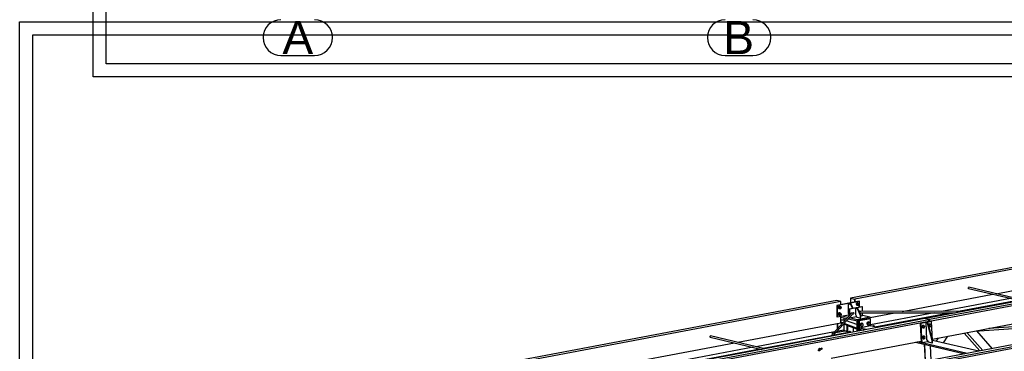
# Paper-space layout 'A0 Advance Steel' of a CAD drawing. Header units: millimetres. Extents: x -21 to 1320, y -7 to 928.
# Tile 41 of 134: x 616 to 764, y 169 to 219. Entities that reach past the tile are written whole.
import ezdxf

# ---------------------------------------------------------------- set-up
doc = ezdxf.new("R2010")
doc.units = ezdxf.units.MM
doc.layers.get('0').update_dxf_attribs({"linetype": 'CONTINUOUS'})
for name, color, linetype in [('AS_Belki', 145, 'CONTINUOUS'), ('AS_Blachy', 30, 'CONTINUOUS'), ('AS_Siatki', 72, 'CONTINUOUS'), ('AS_Sruby', 9, 'CONTINUOUS')]:
    doc.layers.add(name, color=color, linetype=linetype)
doc.styles.add('Arial', font='arial.ttf', dxfattribs={"height": 150})

psp = doc.layouts.new('A0 Advance Steel')

# ---------------------------------------------------------------- linework, layer by layer
at = {"color": 3, "ltscale": 0.25}
for points in [[(626.67, 210.27), (626.67, 424.87), (970.27, 424.87), (970.27, 210.27), (626.67, 210.27)], [(628.67, 212.27), (628.67, 422.87), (968.27, 422.87), (968.27, 212.27), (628.67, 212.27)], [(615.59, 30), (615.59, 218.6), (1093.19, 218.6), (1093.19, 30), (615.59, 30)], [(617.59, 32), (617.59, 216.6), (1091.19, 216.6), (1091.19, 32), (617.59, 32)]]:
    psp.add_lwpolyline(points, dxfattribs=at)
at = {"layer": 'AS_Belki', "linetype": 'Continuous', "ltscale": 0.25}
for p, q in [((795.06, 187.1), (740.97, 176.9)), ((795.72, 186.94), (741.62, 176.75)), ((808.39, 184.39), (752.34, 173.82)), ((752.91, 173.69), (808.97, 184.25)), ((752.92, 173.43), (808.98, 183.99)), ((762.97, 177.56), (782.11, 181.17)), ((758.75, 178.4), (758.78, 178.49)), ((758.78, 178.33), (758.75, 178.4)), ((758.78, 178.49), (758.85, 178.54)), ((758.78, 178.34), (766.58, 176.51)), ((758.85, 178.31), (758.78, 178.33)), ((767.07, 176.6), (758.84, 178.53)), ((758.85, 178.54), (758.9, 178.52)), ((758.85, 178.54), (758.92, 178.52)), ((758.9, 178.52), (758.9, 178.51)), ((758.92, 178.52), (758.93, 178.51)), ((740.97, 176.9), (741.62, 176.75)), ((740.97, 176.9), (740.97, 176.19)), ((740.99, 176.86), (741.6, 176.72)), ((740.99, 176.86), (740.99, 176.19)), ((748.79, 174.89), (762.48, 177.47)), ((765.14, 176.85), (754.7, 174.88)), ((758.84, 178.32), (758.83, 178.31)), ((758.87, 178.32), (758.85, 178.31)), ((738.9, 176.51), (675.53, 164.58)), ((739.55, 176.36), (676.18, 164.42)), ((739.55, 176.36), (738.9, 176.51)), ((739.55, 175.92), (739.55, 176.36)), ((741.6, 176.72), (741.6, 176.31)), ((741.62, 176.75), (741.62, 176.31)), ((756.99, 174.87), (766.17, 176.6)), ((741.2, 174.69), (737.99, 171.12)), ((738.33, 171.19), (741.44, 174.64)), ((739.55, 173.15), (739.55, 174.16)), ((739.99, 173.91), (739.99, 173.57)), ((757.9, 174.87), (742.33, 174.9)), ((742.38, 174.69), (756.8, 174.67)), ((743.97, 173.98), (747.7, 174.68)), ((753.6, 174.67), (744.03, 172.87)), ((744.66, 172.55), (755.9, 174.67)), ((753.36, 170.71), (772.21, 174.27)), ((752.23, 173.8), (666.56, 157.66)), ((667.13, 157.53), (752.8, 173.67)), ((667.14, 157.27), (752.81, 173.41)), ((723.98, 170.22), (739.55, 173.15)), ((738.95, 173.04), (738.95, 172.19)), ((739.05, 173.06), (739.05, 172.31)), ((739.99, 172.98), (739.99, 172)), ((741.92, 173.46), (741.92, 171.86)), ((742.02, 173.44), (742.02, 171.88)), ((744.03, 172.7), (742.28, 172.37)), ((743.98, 173.79), (743.98, 173.81)), ((745.07, 172.46), (744.03, 172.7)), ((744.55, 172.72), (744.21, 172.66)), ((744.46, 172.76), (744.55, 172.72)), ((752.8, 173.67), (752.23, 173.8)), ((752.28, 173.21), (752.27, 173.31)), ((752.34, 173.82), (752.34, 173.78)), ((752.34, 173.82), (752.91, 173.69)), ((752.36, 173.79), (752.36, 173.77)), ((752.36, 173.79), (752.89, 173.66)), ((752.36, 173.32), (752.37, 173.23)), ((752.38, 173.33), (752.38, 173.23)), ((752.81, 173.41), (752.8, 173.67)), ((752.89, 173.66), (752.9, 173.43)), ((752.9, 173.43), (752.92, 173.43)), ((752.91, 173.69), (752.92, 173.43)), ((765.58, 172.57), (761.86, 172.32)), ((719.76, 171.06), (719.79, 171.15)), ((719.79, 170.98), (719.76, 171.06)), ((719.79, 171.15), (719.86, 171.19)), ((719.79, 170.99), (727.59, 169.16)), ((719.86, 170.96), (719.79, 170.98)), ((719.85, 170.98), (719.84, 170.97)), ((728.08, 169.25), (719.85, 171.18)), ((719.86, 171.19), (719.91, 171.18)), ((719.86, 171.19), (719.93, 171.17)), ((719.88, 170.97), (719.86, 170.96)), ((719.91, 171.18), (719.91, 171.17)), ((719.93, 171.17), (719.93, 171.16)), ((738.59, 171.79), (726.77, 169.56)), ((727.81, 169.32), (738.11, 171.26)), ((738.18, 171.57), (738.44, 171.62)), ((738.27, 171.54), (738.18, 171.57)), ((738.46, 171.33), (740.67, 171.74)), ((738.79, 171.69), (740.07, 171.93)), ((739.91, 172.04), (738.93, 171.85)), ((738.95, 171.87), (738.95, 171.86)), ((739.05, 171.99), (739.05, 171.87)), ((740.14, 171.94), (739.91, 172.04)), ((740.24, 171.91), (740.16, 171.9)), ((740.67, 171.74), (740.24, 171.91)), ((740.67, 171.63), (740.67, 171.74)), ((743.33, 172.13), (742.28, 172.37)), ((742.28, 172.22), (742.98, 172.06)), ((755.02, 170.12), (755.7, 171.16)), ((758.12, 171.61), (760.52, 168.91)), ((758.55, 171.69), (760.96, 168.99)), ((759.69, 171.91), (765.59, 172.31)), ((762.42, 169.26), (760.05, 171.93)), ((767.51, 170.22), (681.84, 154.08)), ((682.41, 153.95), (768.08, 170.09)), ((682.43, 153.69), (768.09, 169.83)), ((699.99, 165.7), (723.49, 170.12)), ((726.29, 169.47), (702.78, 165.04)), ((738.07, 167.83), (751.65, 170.39)), ((750.79, 170.23), (758.26, 168.48)), ((758.61, 168.54), (751.14, 170.3)), ((760.35, 168.87), (753.37, 170.51)), ((754.24, 170.88), (753.91, 170.38)), ((703.81, 164.8), (727.32, 169.23)), ((736.37, 169.32), (736.17, 169.1)), ((736.32, 168.95), (736.64, 169.3)), ((736.33, 169.31), (736.57, 169.36)), ((736.58, 169.12), (736.45, 169.1)), ((736.57, 169.13), (736.46, 169.11)), ((736.58, 169.12), (736.57, 169.13))]:
    psp.add_line(p, q, dxfattribs=at)
at = {"layer": 'AS_Belki', "linetype": 'Continuous', "ltscale": 0.25, "extrusion": (-0.183669, -0.204086, 0.961569)}
psp.add_circle((434.19, 594.39, -169.72), 0.107, dxfattribs=at)
at = {"layer": 'AS_Belki', "linetype": 'Continuous', "ltscale": 0.25, "extrusion": (-0.573065, 0.134322, -0.808427)}
for centre, start, end in [((-332.77, -548.35, -399.24), 72.4217, 160.3237), ((-332.87, -548.52, -399.36), 170.3274, 340.3237), ((-332.87, -548.53, -399.37), 160.3237, 340.3237)]:
    psp.add_arc(centre, 0.12, start, end, dxfattribs=at)
at = {"layer": 'AS_Blachy', "linetype": 'Continuous', "ltscale": 0.25}
for p, q in [((742.27, 176.43), (738.9, 175.8)), ((738.97, 175.77), (738.9, 175.8)), ((738.9, 175.8), (738.9, 174.08)), ((742.35, 176.4), (738.97, 175.77)), ((738.97, 175.77), (738.97, 174.05)), ((740.61, 176.08), (740.99, 175.94)), ((740.61, 176.08), (740.61, 174.68)), ((741.1, 175.96), (740.72, 176.1)), ((742.71, 175.59), (740.75, 175.22)), ((742.79, 175.57), (740.83, 175.2)), ((741.1, 175.96), (740.99, 175.94)), ((740.99, 175.94), (741.27, 175.32)), ((741.38, 175.34), (741.1, 175.96)), ((741.86, 175.39), (741.75, 175.37)), ((741.75, 175.37), (741.98, 175.32)), ((741.75, 175.37), (741.75, 174.41)), ((742.09, 175.34), (741.86, 175.39)), ((742.35, 176.4), (742.27, 176.43)), ((742.35, 175.53), (742.35, 176.4)), ((742.79, 175.57), (742.71, 175.59)), ((742.79, 174.9), (742.79, 175.57)), ((738.9, 174.08), (738.97, 174.05)), ((738.97, 174.05), (740.75, 174.38)), ((739.55, 174.02), (740.41, 173.82)), ((740.56, 173.98), (739.67, 174.18)), ((740.61, 174.68), (740.75, 174.41)), ((740.75, 175.22), (740.83, 175.2)), ((740.75, 175.22), (740.75, 174.19)), ((742.01, 173.63), (740.79, 173.92)), ((740.8, 173.92), (740.83, 173.91)), ((740.83, 175.2), (740.83, 174.27)), ((740.83, 173.91), (741.91, 174.12)), ((740.83, 173.95), (740.83, 173.91)), ((741.15, 174.68), (741.39, 174.73)), ((741.39, 174.49), (741.3, 174.48)), ((741.39, 174.49), (741.33, 174.52)), ((741.75, 174.41), (741.94, 174.04)), ((741.94, 174.04), (742.44, 173.93)), ((742.09, 175.34), (741.98, 175.32)), ((741.98, 175.32), (742.44, 174.31)), ((743.97, 174), (742.01, 173.63)), ((742.55, 174.33), (742.09, 175.34)), ((742.29, 174.9), (742.46, 174.93)), ((742.35, 174.9), (742.35, 174.91)), ((742.45, 174.69), (742.39, 174.68)), ((742.55, 174.33), (742.44, 174.31)), ((742.44, 174.31), (742.44, 173.93)), ((742.44, 173.93), (742.55, 173.95)), ((742.55, 173.95), (742.55, 174.33)), ((742.55, 174.24), (742.79, 174.28)), ((743.97, 174), (742.78, 174.28)), ((742.79, 174.28), (742.79, 174.69)), ((743.98, 173.81), (743.97, 174)), ((739.54, 173.15), (739.74, 173.07)), ((739.72, 173.58), (739.55, 173.55)), ((739.83, 173.17), (739.55, 173.27)), ((740.18, 173.56), (739.72, 173.58)), ((739.96, 172.99), (740.44, 172.8)), ((741.91, 172.37), (740.04, 173.08)), ((740.18, 173.56), (740.18, 173.56)), ((741.92, 172.9), (740.4, 173.48)), ((740.44, 172.8), (740.53, 172.77)), ((740.44, 172.8), (740.44, 171.83)), ((740.53, 172.77), (740.53, 171.8)), ((740.53, 172.77), (741.91, 172.24)), ((740.65, 173.76), (742.02, 173.44)), ((741.46, 171.78), (741.46, 172.42)), ((742.01, 173.63), (742.02, 173.44)), ((742.02, 173.44), (742.13, 173.46)), ((743.87, 173.83), (742.13, 173.5)), ((742.13, 173.5), (742.28, 173.44)), ((742.13, 173.5), (742.13, 171.9)), ((744.03, 173.77), (742.28, 173.44)), ((742.28, 173.44), (742.28, 171.93)), ((744.03, 173.77), (743.87, 173.83)), ((743.94, 173.8), (743.98, 173.81)), ((744.03, 172.7), (744.03, 173.77)), ((744.08, 172.69), (744.46, 172.76)), ((744.55, 172.72), (744.46, 172.76)), ((753.15, 173.38), (751.51, 173.07)), ((751.51, 173.07), (751.66, 170.2)), ((751.59, 173.05), (751.51, 173.07)), ((753.22, 173.36), (751.59, 173.05)), ((751.59, 173.05), (751.7, 170.9)), ((752.35, 173.19), (752.48, 170.65)), ((752.35, 173.19), (752.58, 173.14)), ((752.69, 173.16), (752.46, 173.21)), ((752.58, 173.14), (752.69, 173.16)), ((752.58, 173.14), (753.24, 170.54)), ((753.35, 170.56), (752.69, 173.16)), ((753.22, 173.36), (753.15, 173.38)), ((753.37, 170.49), (753.22, 173.36)), ((738.38, 171.56), (738.27, 171.54)), ((740.16, 171.9), (738.73, 171.63)), ((740.07, 171.93), (740.44, 172)), ((740.24, 171.91), (740.16, 171.9)), ((740.44, 171.95), (740.24, 171.91)), ((741.92, 172.37), (741.91, 172.37)), ((741.91, 172.24), (741.91, 172.37)), ((741.91, 172.24), (741.92, 172.24)), ((751.66, 170.2), (751.74, 170.18)), ((751.7, 170.9), (751.74, 170.18)), ((751.74, 170.18), (752.65, 170.35)), ((752.12, 169.92), (752.25, 167.35)), ((752.33, 167.36), (752.2, 169.9)), ((752.48, 170.65), (752.69, 170.28)), ((752.69, 170.28), (753.26, 170.14)), ((753.16, 167.52), (753.04, 169.7)), ((753.24, 170.54), (753.35, 170.56)), ((753.24, 170.54), (753.26, 170.14)), ((753.26, 170.14), (753.37, 170.16)), ((753.37, 170.16), (753.35, 170.56)), ((753.36, 170.48), (753.37, 170.49))]:
    psp.add_line(p, q, dxfattribs=at)
at = {"layer": 'AS_Blachy', "linetype": 'Continuous', "ltscale": 0.25, "extrusion": (-0.575254, 0.219126, -0.788078)}
for centre, start, end in [((-426.96, -496.85, -388.1), 54.6916, 154.203), ((-427.08, -496.95, -388.17), 288.8119, 289.9203), ((-427.08, -496.95, -388.17), 204.2232, 244.203), ((-427.08, -497.02, -388.22), 154.203, 334.203), ((-427.66, -497.69, -388.75), 204.2232, 219.3255), ((-427.66, -497.75, -388.8), 154.203, 202.0484)]:
    psp.add_arc(centre, 0.12, start, end, dxfattribs=at)
at = {"layer": 'AS_Siatki', "color": 20, "linetype": 'Continuous', "ltscale": 0.25}
for p, q in [((655.03, 213.51), (660.11, 213.51)), ((722.08, 213.51), (726.26, 213.51))]:
    psp.add_line(p, q, dxfattribs=at)
for centre, start, end in [((655.03, 216.21), 90, 270), ((660.11, 216.21), 270, 90), ((722.08, 216.21), 90, 270), ((726.26, 216.21), 270, 90)]:
    psp.add_arc(centre, 2.7, start, end, dxfattribs=at)
at = {"layer": 'AS_Sruby', "linetype": 'Continuous', "ltscale": 0.25}
for p, q in [((739.32, 175.67), (739.19, 175.56)), ((739.19, 175.56), (739.31, 175.52)), ((739.19, 175.56), (739.19, 175.39)), ((739.19, 175.39), (739.32, 175.33)), ((739.19, 175.39), (739.31, 175.35)), ((739.31, 175.52), (739.43, 175.63)), ((739.31, 175.35), (739.31, 175.52)), ((739.43, 175.63), (739.32, 175.67)), ((739.38, 175.69), (739.36, 175.7)), ((739.56, 175.57), (739.43, 175.63)), ((739.52, 175.54), (739.47, 175.56)), ((739.55, 175.38), (739.56, 175.39)), ((739.56, 175.5), (739.56, 175.57)), ((739.56, 175.39), (739.56, 175.41)), ((742.05, 176.18), (741.92, 176.08)), ((741.92, 176.08), (742.03, 176.03)), ((741.92, 176.08), (741.92, 175.9)), ((741.92, 175.9), (742.05, 175.84)), ((742.03, 175.86), (741.92, 175.9)), ((741.96, 175.83), (741.98, 175.82)), ((742.03, 176.03), (742.16, 176.14)), ((742.03, 175.86), (742.03, 176.03)), ((742.16, 175.8), (742.03, 175.86)), ((742.16, 176.14), (742.05, 176.18)), ((742.05, 175.84), (742.16, 175.8)), ((742.11, 176.2), (742.09, 176.21)), ((742.13, 175.87), (742.17, 175.85)), ((742.29, 176.08), (742.16, 176.14)), ((742.16, 175.8), (742.23, 175.86)), ((742.24, 176.05), (742.19, 176.07)), ((742.27, 175.89), (742.29, 175.91)), ((742.29, 176.01), (742.29, 176.08)), ((742.29, 175.91), (742.29, 175.92)), ((739.32, 174.65), (739.19, 174.54)), ((739.19, 174.54), (739.31, 174.49)), ((739.19, 174.54), (739.19, 174.37)), ((739.19, 174.37), (739.32, 174.3)), ((739.19, 174.37), (739.31, 174.32)), ((739.23, 175.32), (739.26, 175.31)), ((739.23, 174.29), (739.26, 174.29)), ((739.43, 175.28), (739.31, 175.35)), ((739.31, 174.49), (739.43, 174.6)), ((739.31, 174.32), (739.31, 174.49)), ((739.43, 174.26), (739.31, 174.32)), ((739.32, 175.33), (739.43, 175.28)), ((739.43, 174.6), (739.32, 174.65)), ((739.32, 174.3), (739.43, 174.26)), ((739.38, 174.67), (739.36, 174.67)), ((739.4, 175.36), (739.45, 175.34)), ((739.4, 174.33), (739.45, 174.31)), ((739.43, 175.28), (739.5, 175.34)), ((739.56, 174.54), (739.43, 174.6)), ((739.43, 174.26), (739.5, 174.32)), ((739.52, 174.52), (739.47, 174.53)), ((739.55, 174.36), (739.56, 174.37)), ((739.56, 174.47), (739.56, 174.54)), ((739.56, 174.37), (739.56, 174.39)), ((742.66, 173.07), (742.5, 172.93)), ((742.6, 172.9), (742.5, 172.93)), ((742.5, 172.93), (742.5, 172.72)), ((742.5, 172.72), (742.66, 172.64)), ((742.6, 172.68), (742.5, 172.72)), ((742.56, 172.63), (742.58, 172.62)), ((742.6, 172.9), (742.76, 173.04)), ((742.6, 172.68), (742.6, 172.9)), ((742.76, 172.61), (742.6, 172.68)), ((742.76, 173.04), (742.66, 173.07)), ((742.66, 172.64), (742.76, 172.61)), ((742.74, 173.09), (742.71, 173.1)), ((742.91, 172.96), (742.76, 173.04)), ((742.76, 172.61), (742.91, 172.74)), ((742.91, 172.74), (742.91, 172.96)), ((743.7, 173.27), (743.54, 173.13)), ((743.63, 173.09), (743.54, 173.13)), ((743.54, 173.13), (743.54, 172.91)), ((743.54, 172.91), (743.7, 172.84)), ((743.63, 172.88), (743.54, 172.91)), ((743.6, 172.83), (743.62, 172.82)), ((743.63, 173.09), (743.79, 173.23)), ((743.63, 172.88), (743.63, 173.09)), ((743.79, 172.8), (743.63, 172.88)), ((743.79, 173.23), (743.7, 173.27)), ((743.7, 172.84), (743.79, 172.8)), ((743.77, 173.29), (743.75, 173.3)), ((743.95, 173.15), (743.79, 173.23)), ((743.79, 172.8), (743.95, 172.94)), ((743.95, 172.94), (743.95, 173.15)), ((751.88, 172.72), (751.82, 172.56)), ((751.82, 172.56), (751.9, 172.42)), ((751.82, 172.56), (751.9, 172.54)), ((752.03, 172.75), (751.88, 172.72)), ((751.88, 172.72), (751.96, 172.7)), ((751.89, 172.4), (751.91, 172.39)), ((751.9, 172.54), (751.96, 172.7)), ((751.98, 172.4), (751.9, 172.54)), ((751.9, 172.42), (751.98, 172.4)), ((751.96, 172.7), (752.11, 172.73)), ((751.98, 172.4), (752.12, 172.43)), ((752.02, 172.78), (752, 172.78)), ((752.11, 172.73), (752.03, 172.75)), ((752.19, 172.59), (752.11, 172.73)), ((752.12, 172.43), (752.19, 172.59)), ((752.87, 172.91), (752.8, 172.74)), ((752.8, 172.74), (752.88, 172.6)), ((752.8, 172.74), (752.88, 172.72)), ((753.01, 172.93), (752.87, 172.91)), ((752.87, 172.91), (752.94, 172.89)), ((752.87, 172.58), (752.89, 172.58)), ((752.88, 172.72), (752.94, 172.89)), ((752.96, 172.59), (752.88, 172.72)), ((752.88, 172.6), (752.96, 172.59)), ((752.94, 172.89), (753.09, 172.92)), ((752.96, 172.59), (753.1, 172.61)), ((753, 172.96), (752.98, 172.97)), ((753.09, 172.92), (753.01, 172.93)), ((753.17, 172.78), (753.09, 172.92)), ((753.1, 172.61), (753.17, 172.78)), ((740.79, 171.77), (740.73, 171.64)), ((740.94, 171.8), (740.79, 171.77)), ((740.91, 171.73), (740.79, 171.77)), ((740.88, 171.67), (740.91, 171.73)), ((740.93, 171.83), (740.91, 171.84)), ((740.91, 171.73), (741.05, 171.76)), ((741.05, 171.76), (740.94, 171.8)), ((741.02, 171.69), (741.01, 171.7)), ((741.08, 171.7), (741.05, 171.76)), ((751.97, 171.09), (751.9, 170.93)), ((751.9, 170.93), (751.98, 170.79)), ((751.9, 170.93), (751.98, 170.91)), ((752.11, 171.12), (751.97, 171.09)), ((751.97, 171.09), (752.04, 171.07)), ((751.98, 170.91), (752.04, 171.07)), ((752.06, 170.77), (751.98, 170.91)), ((752.04, 171.07), (752.19, 171.1)), ((752.1, 171.15), (752.08, 171.15)), ((752.19, 171.1), (752.11, 171.12)), ((752.27, 170.96), (752.19, 171.1)), ((752.21, 170.8), (752.27, 170.96)), ((753.17, 171.28), (753.17, 171.29)), ((753.25, 171.15), (753.17, 171.28)), ((753.17, 171.28), (753.17, 171.28)), ((753.22, 171.07), (753.25, 171.15)), ((751.97, 170.77), (752, 170.76)), ((751.98, 170.79), (752.06, 170.77)), ((752.06, 170.77), (752.21, 170.8))]:
    psp.add_line(p, q, dxfattribs=at)
at = {"layer": 'AS_Sruby', "linetype": 'Continuous', "ltscale": 0.25, "extrusion": (0.575254, -0.219126, 0.788078)}
for centre in [(427.18, -495.38, 386.95), (428.63, -497.24, 388.4), (426.22, -495.67, 387.17)]:
    psp.add_circle(centre, 0.107, dxfattribs=at)
for centre, radius, end in [((427.18, -495.23, 386.83), 0.2, 183.297), ((427.18, -495.34, 386.92), 0.107, 183.297), ((428.63, -497.09, 388.28), 0.2, 183.297), ((428.63, -497.2, 388.37), 0.107, 183.297), ((426.22, -495.51, 387.05), 0.2, 183.297), ((426.22, -495.63, 387.14), 0.107, 183.297), ((425.9, -498.43, 389.32), 0.247, 183.297), ((426.45, -499.13, 389.88), 0.247, 183.297), ((424.12, -497.45, 388.56), 0.2, 111.9074), ((424.12, -497.56, 388.65), 0.107, 52.4875)]:
    psp.add_arc(centre, radius, 3.297, end, dxfattribs=at)
at = {"layer": 'AS_Sruby', "linetype": 'Continuous', "ltscale": 0.25, "extrusion": (-0.575254, 0.219126, -0.788078)}
for centre, radius, start, end in [((-427.18, -495.24, -386.84), 0.2, 323.4634, 217.8679), ((-428.63, -497.11, -388.3), 0.2, 323.4634, 217.8679), ((-426.22, -495.53, -387.06), 0.2, 323.4634, 217.8679), ((-425.9, -498.44, -389.34), 0.247, 324.9015, 218.4344), ((-426.45, -499.15, -389.89), 0.247, 324.9015, 218.4345), ((-424.12, -497.47, -388.58), 0.2, 72.024, 206.7377)]:
    psp.add_arc(centre, radius, start, end, dxfattribs=at)
at = {"layer": 'AS_Sruby', "linetype": 'Continuous', "ltscale": 0.25, "extrusion": (0.573065, -0.134322, 0.808427)}
for centre, start, end in [((339.63, -560.01, 407.73), 357.1763, 177.1763), ((340.04, -560.75, 408.27), 357.1763, 83.4572), ((340.04, -560.75, 408.27), 161.9719, 177.1763), ((338.07, -560.38, 408), 357.1763, 177.1763)]:
    psp.add_arc(centre, 0.2, start, end, dxfattribs=at)
at = {"layer": 'AS_Sruby', "linetype": 'Continuous', "ltscale": 0.25, "extrusion": (-0.573065, 0.134322, -0.808427)}
for centre, start, end in [((-339.63, -560.03, -407.74), 320.1413, 208.2937), ((-340.04, -560.77, -408.28), 83.6363, 208.2937), ((-340.04, -560.77, -408.28), 320.1412, 31.1498), ((-338.07, -560.39, -408.01), 320.1412, 208.2936)]:
    psp.add_arc(centre, 0.2, start, end, dxfattribs=at)

# ---------------------------------------------------------------- texts
at = {"layer": 'AS_Siatki', "color": 20, "style": 'Arial'}
for s, p in [('A', (655.24, 213.71)), ('B', (721.77, 213.71))]:
    psp.add_text(s, height=5, dxfattribs=at).set_placement(p)

doc.saveas('drawing.dxf')
